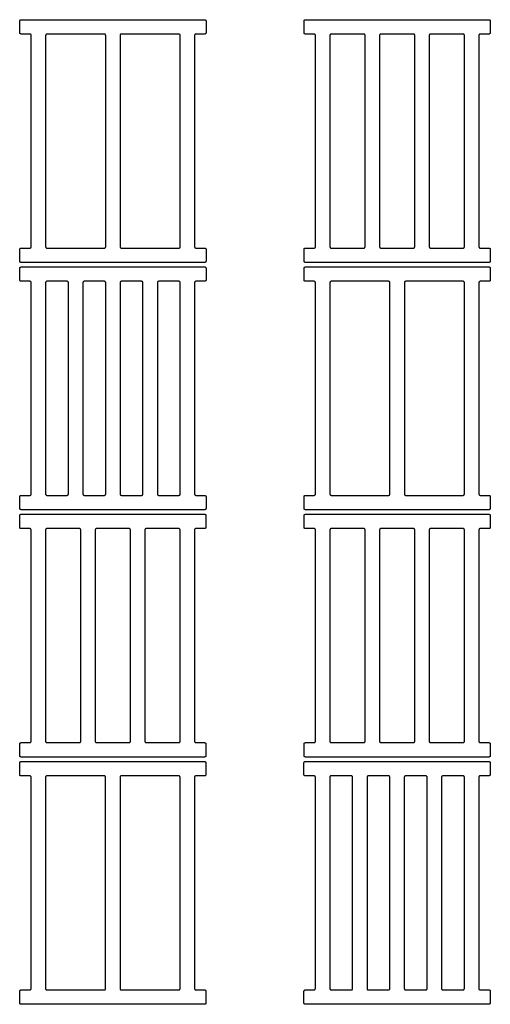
# Model space of a CAD drawing. Header units: millimetres. Extents: x 13017 to 17243, y -10418 to -9311.
# Tile 11 of 12: x 16084 to 16607, y -10406 to -9311. Entities that reach past the tile are written whole.
import ezdxf

# ---------------------------------------------------------------- set-up
doc = ezdxf.new("R2010")
doc.units = ezdxf.units.MM
doc.layers.add('COTES_PLANOLS$Visible$Curves$Default', color=7, linetype='Continuous', true_color=0x000000)

msp = doc.modelspace()

# ---------------------------------------------------------------- linework, layer by layer
at = {"layer": 'COTES_PLANOLS$Visible$Curves$Default'}
for points, weights in [([(16083.9, -9312.5), (16083.9, -9311), (16085.4, -9311)], [1, 0.707106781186, 1]), ([(16289.4, -9311), (16290.9, -9311), (16290.9, -9312.5)], [1, 0.707106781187, 1]), ([(16399.9, -9312.5), (16399.9, -9311), (16401.4, -9311)], [1, 0.707106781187, 1]), ([(16605.4, -9311), (16606.9, -9311), (16606.9, -9312.5)], [1, 0.707106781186, 1]), ([(16085.4, -9327), (16083.9, -9327), (16083.9, -9325.5)], [1, 0.707106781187, 1]), ([(16096.6, -9328.5), (16096.6, -9327), (16095.1, -9327)], [1, 0.707106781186, 1]), ([(16114.1, -9327), (16112.6, -9327), (16112.6, -9328.5)], [1, 0.707106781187, 1]), ([(16179.4, -9328.5), (16179.4, -9327), (16177.9, -9327)], [1, 0.707106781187, 1]), ([(16196.9, -9327), (16195.4, -9327), (16195.4, -9328.5)], [1, 0.707106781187, 1]), ([(16262.2, -9328.5), (16262.2, -9327), (16260.7, -9327)], [1, 0.707106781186, 1]), ([(16279.7, -9327), (16278.2, -9327), (16278.2, -9328.5)], [1, 0.707106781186, 1]), ([(16290.9, -9325.5), (16290.9, -9327), (16289.4, -9327)], [1, 0.707106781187, 1]), ([(16401.4, -9327), (16399.9, -9327), (16399.9, -9325.5)], [1, 0.707106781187, 1]), ([(16412.6, -9328.5), (16412.6, -9327), (16411.1, -9327)], [1, 0.707106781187, 1]), ([(16430.1, -9327), (16428.6, -9327), (16428.6, -9328.5)], [1, 0.707106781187, 1]), ([(16467.8, -9328.5), (16467.8, -9327), (16466.3, -9327)], [1, 0.707106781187, 1]), ([(16485.3, -9327), (16483.8, -9327), (16483.8, -9328.5)], [1, 0.707106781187, 1]), ([(16523, -9328.5), (16523, -9327), (16521.5, -9327)], [1, 0.707106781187, 1]), ([(16540.5, -9327), (16539, -9327), (16539, -9328.5)], [1, 0.707106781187, 1]), ([(16578.2, -9328.5), (16578.2, -9327), (16576.7, -9327)], [1, 0.707106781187, 1]), ([(16595.7, -9327), (16594.2, -9327), (16594.2, -9328.5)], [1, 0.707106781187, 1]), ([(16606.9, -9325.5), (16606.9, -9327), (16605.4, -9327)], [1, 0.707106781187, 1]), ([(16083.9, -9566.5), (16083.9, -9565), (16085.4, -9565)], [1, 0.707106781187, 1]), ([(16095.1, -9565), (16096.6, -9565), (16096.6, -9563.5)], [1, 0.707106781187, 1]), ([(16112.6, -9563.5), (16112.6, -9565), (16114.1, -9565)], [1, 0.707106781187, 1]), ([(16177.9, -9565), (16179.4, -9565), (16179.4, -9563.5)], [1, 0.707106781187, 1]), ([(16195.4, -9563.5), (16195.4, -9565), (16196.9, -9565)], [1, 0.707106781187, 1]), ([(16260.7, -9565), (16262.2, -9565), (16262.2, -9563.5)], [1, 0.707106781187, 1]), ([(16278.2, -9563.5), (16278.2, -9565), (16279.7, -9565)], [1, 0.707106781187, 1]), ([(16289.4, -9565), (16290.9, -9565), (16290.9, -9566.5)], [1, 0.707106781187, 1]), ([(16399.9, -9566.5), (16399.9, -9565), (16401.4, -9565)], [1, 0.707106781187, 1]), ([(16411.1, -9565), (16412.6, -9565), (16412.6, -9563.5)], [1, 0.707106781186, 1]), ([(16428.6, -9563.5), (16428.6, -9565), (16430.1, -9565)], [1, 0.707106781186, 1]), ([(16466.3, -9565), (16467.8, -9565), (16467.8, -9563.5)], [1, 0.707106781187, 1]), ([(16483.8, -9563.5), (16483.8, -9565), (16485.3, -9565)], [1, 0.707106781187, 1]), ([(16521.5, -9565), (16523, -9565), (16523, -9563.5)], [1, 0.707106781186, 1]), ([(16539, -9563.5), (16539, -9565), (16540.5, -9565)], [1, 0.707106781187, 1]), ([(16576.7, -9565), (16578.2, -9565), (16578.2, -9563.5)], [1, 0.707106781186, 1]), ([(16594.2, -9563.5), (16594.2, -9565), (16595.7, -9565)], [1, 0.707106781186, 1]), ([(16605.4, -9565), (16606.9, -9565), (16606.9, -9566.5)], [1, 0.707106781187, 1]), ([(16085.4, -9581), (16083.9, -9581), (16083.9, -9579.5)], [1, 0.707106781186, 1]), ([(16290.9, -9579.5), (16290.9, -9581), (16289.4, -9581)], [1, 0.707106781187, 1]), ([(16401.4, -9581), (16399.9, -9581), (16399.9, -9579.5)], [1, 0.707106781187, 1]), ([(16606.9, -9579.5), (16606.9, -9581), (16605.4, -9581)], [1, 0.707106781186, 1]), ([(16083.9, -9587.5), (16083.9, -9586), (16085.4, -9586)], [1, 0.707106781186, 1]), ([(16289.4, -9586), (16290.9, -9586), (16290.9, -9587.5)], [1, 0.707106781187, 1]), ([(16399.9, -9587.5), (16399.9, -9586), (16401.4, -9586)], [1, 0.707106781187, 1]), ([(16605.4, -9586), (16606.9, -9586), (16606.9, -9587.5)], [1, 0.707106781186, 1]), ([(16085.4, -9602), (16083.9, -9602), (16083.9, -9600.5)], [1, 0.707106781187, 1]), ([(16096.6, -9603.5), (16096.6, -9602), (16095.1, -9602)], [1, 0.707106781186, 1]), ([(16114.1, -9602), (16112.6, -9602), (16112.6, -9603.5)], [1, 0.707106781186, 1]), ([(16138, -9603.5), (16138, -9602), (16136.5, -9602)], [1, 0.707106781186, 1]), ([(16155.5, -9602), (16154, -9602), (16154, -9603.5)], [1, 0.707106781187, 1]), ([(16179.4, -9603.5), (16179.4, -9602), (16177.9, -9602)], [1, 0.707106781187, 1]), ([(16196.9, -9602), (16195.4, -9602), (16195.4, -9603.5)], [1, 0.707106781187, 1]), ([(16220.8, -9603.5), (16220.8, -9602), (16219.3, -9602)], [1, 0.707106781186, 1]), ([(16238.3, -9602), (16236.8, -9602), (16236.8, -9603.5)], [1, 0.707106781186, 1]), ([(16262.2, -9603.5), (16262.2, -9602), (16260.7, -9602)], [1, 0.707106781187, 1]), ([(16279.7, -9602), (16278.2, -9602), (16278.2, -9603.5)], [1, 0.707106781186, 1]), ([(16290.9, -9600.5), (16290.9, -9602), (16289.4, -9602)], [1, 0.707106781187, 1]), ([(16401.4, -9602), (16399.9, -9602), (16399.9, -9600.5)], [1, 0.707106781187, 1]), ([(16412.6, -9603.5), (16412.6, -9602), (16411.1, -9602)], [1, 0.707106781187, 1]), ([(16430.1, -9602), (16428.6, -9602), (16428.6, -9603.5)], [1, 0.707106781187, 1]), ([(16495.4, -9603.5), (16495.4, -9602), (16493.9, -9602)], [1, 0.707106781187, 1]), ([(16512.9, -9602), (16511.4, -9602), (16511.4, -9603.5)], [1, 0.707106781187, 1]), ([(16578.2, -9603.5), (16578.2, -9602), (16576.7, -9602)], [1, 0.707106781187, 1]), ([(16595.7, -9602), (16594.2, -9602), (16594.2, -9603.5)], [1, 0.707106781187, 1]), ([(16606.9, -9600.5), (16606.9, -9602), (16605.4, -9602)], [1, 0.707106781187, 1]), ([(16083.9, -9841.5), (16083.9, -9840), (16085.4, -9840)], [1, 0.707106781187, 1]), ([(16095.1, -9840), (16096.6, -9840), (16096.6, -9838.5)], [1, 0.707106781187, 1]), ([(16112.6, -9838.5), (16112.6, -9840), (16114.1, -9840)], [1, 0.707106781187, 1]), ([(16136.5, -9840), (16138, -9840), (16138, -9838.5)], [1, 0.707106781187, 1]), ([(16154, -9838.5), (16154, -9840), (16155.5, -9840)], [1, 0.707106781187, 1]), ([(16177.9, -9840), (16179.4, -9840), (16179.4, -9838.5)], [1, 0.707106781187, 1]), ([(16195.4, -9838.5), (16195.4, -9840), (16196.9, -9840)], [1, 0.707106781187, 1]), ([(16219.3, -9840), (16220.8, -9840), (16220.8, -9838.5)], [1, 0.707106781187, 1]), ([(16236.8, -9838.5), (16236.8, -9840), (16238.3, -9840)], [1, 0.707106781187, 1]), ([(16260.7, -9840), (16262.2, -9840), (16262.2, -9838.5)], [1, 0.707106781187, 1]), ([(16278.2, -9838.5), (16278.2, -9840), (16279.7, -9840)], [1, 0.707106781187, 1]), ([(16289.4, -9840), (16290.9, -9840), (16290.9, -9841.5)], [1, 0.707106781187, 1]), ([(16399.9, -9841.5), (16399.9, -9840), (16401.4, -9840)], [1, 0.707106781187, 1]), ([(16411.1, -9840), (16412.6, -9840), (16412.6, -9838.5)], [1, 0.707106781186, 1]), ([(16428.6, -9838.5), (16428.6, -9840), (16430.1, -9840)], [1, 0.707106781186, 1]), ([(16493.9, -9840), (16495.4, -9840), (16495.4, -9838.5)], [1, 0.707106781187, 1]), ([(16511.4, -9838.5), (16511.4, -9840), (16512.9, -9840)], [1, 0.707106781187, 1]), ([(16576.7, -9840), (16578.2, -9840), (16578.2, -9838.5)], [1, 0.707106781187, 1]), ([(16594.2, -9838.5), (16594.2, -9840), (16595.7, -9840)], [1, 0.707106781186, 1]), ([(16605.4, -9840), (16606.9, -9840), (16606.9, -9841.5)], [1, 0.707106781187, 1]), ([(16085.4, -9856), (16083.9, -9856), (16083.9, -9854.5)], [1, 0.707106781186, 1]), ([(16290.9, -9854.5), (16290.9, -9856), (16289.4, -9856)], [1, 0.707106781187, 1]), ([(16401.4, -9856), (16399.9, -9856), (16399.9, -9854.5)], [1, 0.707106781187, 1]), ([(16606.9, -9854.5), (16606.9, -9856), (16605.4, -9856)], [1, 0.707106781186, 1]), ([(16083.8, -9862.5), (16083.8, -9861), (16085.3, -9861)], [1, 0.707106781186, 1]), ([(16289.3, -9861), (16290.8, -9861), (16290.8, -9862.5)], [1, 0.707106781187, 1]), ([(16399.9, -9862.5), (16399.9, -9861), (16401.4, -9861)], [1, 0.707106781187, 1]), ([(16605.4, -9861), (16606.9, -9861), (16606.9, -9862.5)], [1, 0.707106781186, 1]), ([(16085.3, -9877), (16083.8, -9877), (16083.8, -9875.5)], [1, 0.707106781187, 1]), ([(16290.8, -9875.5), (16290.8, -9877), (16289.3, -9877)], [1, 0.707106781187, 1]), ([(16401.4, -9877), (16399.9, -9877), (16399.9, -9875.5)], [1, 0.707106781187, 1]), ([(16606.9, -9875.5), (16606.9, -9877), (16605.4, -9877)], [1, 0.707106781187, 1]), ([(16096.5, -9878.5), (16096.5, -9877), (16095, -9877)], [1, 0.707106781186, 1]), ([(16114, -9877), (16112.5, -9877), (16112.5, -9878.5)], [1, 0.707106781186, 1]), ([(16151.7, -9878.5), (16151.7, -9877), (16150.2, -9877)], [1, 0.707106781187, 1]), ([(16169.2, -9877), (16167.7, -9877), (16167.7, -9878.5)], [1, 0.707106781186, 1]), ([(16206.9, -9878.5), (16206.9, -9877), (16205.4, -9877)], [1, 0.707106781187, 1]), ([(16224.4, -9877), (16222.9, -9877), (16222.9, -9878.5)], [1, 0.707106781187, 1]), ([(16262.1, -9878.5), (16262.1, -9877), (16260.6, -9877)], [1, 0.707106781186, 1]), ([(16279.6, -9877), (16278.1, -9877), (16278.1, -9878.5)], [1, 0.707106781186, 1]), ([(16412.6, -9878.5), (16412.6, -9877), (16411.1, -9877)], [1, 0.707106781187, 1]), ([(16430.1, -9877), (16428.6, -9877), (16428.6, -9878.5)], [1, 0.707106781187, 1]), ([(16467.8, -9878.5), (16467.8, -9877), (16466.3, -9877)], [1, 0.707106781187, 1]), ([(16485.3, -9877), (16483.8, -9877), (16483.8, -9878.5)], [1, 0.707106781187, 1]), ([(16523, -9878.5), (16523, -9877), (16521.5, -9877)], [1, 0.707106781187, 1]), ([(16540.5, -9877), (16539, -9877), (16539, -9878.5)], [1, 0.707106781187, 1]), ([(16578.2, -9878.5), (16578.2, -9877), (16576.7, -9877)], [1, 0.707106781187, 1]), ([(16595.7, -9877), (16594.2, -9877), (16594.2, -9878.5)], [1, 0.707106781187, 1]), ([(16083.8, -10116.5), (16083.8, -10115), (16085.3, -10115)], [1, 0.707106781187, 1]), ([(16095, -10115), (16096.5, -10115), (16096.5, -10113.5)], [1, 0.707106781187, 1]), ([(16112.5, -10113.5), (16112.5, -10115), (16114, -10115)], [1, 0.707106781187, 1]), ([(16150.2, -10115), (16151.7, -10115), (16151.7, -10113.5)], [1, 0.707106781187, 1]), ([(16167.7, -10113.5), (16167.7, -10115), (16169.2, -10115)], [1, 0.707106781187, 1]), ([(16205.4, -10115), (16206.9, -10115), (16206.9, -10113.5)], [1, 0.707106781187, 1]), ([(16222.9, -10113.5), (16222.9, -10115), (16224.4, -10115)], [1, 0.707106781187, 1]), ([(16260.6, -10115), (16262.1, -10115), (16262.1, -10113.5)], [1, 0.707106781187, 1]), ([(16278.1, -10113.5), (16278.1, -10115), (16279.6, -10115)], [1, 0.707106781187, 1]), ([(16289.3, -10115), (16290.8, -10115), (16290.8, -10116.5)], [1, 0.707106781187, 1]), ([(16399.9, -10116.5), (16399.9, -10115), (16401.4, -10115)], [1, 0.707106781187, 1]), ([(16411.1, -10115), (16412.6, -10115), (16412.6, -10113.5)], [1, 0.707106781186, 1]), ([(16428.6, -10113.5), (16428.6, -10115), (16430.1, -10115)], [1, 0.707106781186, 1]), ([(16466.3, -10115), (16467.8, -10115), (16467.8, -10113.5)], [1, 0.707106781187, 1]), ([(16483.8, -10113.5), (16483.8, -10115), (16485.3, -10115)], [1, 0.707106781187, 1]), ([(16521.5, -10115), (16523, -10115), (16523, -10113.5)], [1, 0.707106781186, 1]), ([(16539, -10113.5), (16539, -10115), (16540.5, -10115)], [1, 0.707106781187, 1]), ([(16576.7, -10115), (16578.2, -10115), (16578.2, -10113.5)], [1, 0.707106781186, 1]), ([(16594.2, -10113.5), (16594.2, -10115), (16595.7, -10115)], [1, 0.707106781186, 1]), ([(16605.4, -10115), (16606.9, -10115), (16606.9, -10116.5)], [1, 0.707106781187, 1]), ([(16085.3, -10131), (16083.8, -10131), (16083.8, -10129.5)], [1, 0.707106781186, 1]), ([(16083.8, -10137.5), (16083.8, -10136), (16085.3, -10136)], [1, 0.707106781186, 1]), ([(16290.8, -10129.5), (16290.8, -10131), (16289.3, -10131)], [1, 0.707106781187, 1]), ([(16289.3, -10136), (16290.8, -10136), (16290.8, -10137.5)], [1, 0.707106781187, 1]), ([(16399.8, -10137.5), (16399.8, -10136), (16401.3, -10136)], [1, 0.707106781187, 1]), ([(16401.4, -10131), (16399.9, -10131), (16399.9, -10129.5)], [1, 0.707106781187, 1]), ([(16605.3, -10136), (16606.8, -10136), (16606.8, -10137.5)], [1, 0.707106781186, 1]), ([(16606.9, -10129.5), (16606.9, -10131), (16605.4, -10131)], [1, 0.707106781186, 1]), ([(16085.3, -10152), (16083.8, -10152), (16083.8, -10150.5)], [1, 0.707106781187, 1]), ([(16290.8, -10150.5), (16290.8, -10152), (16289.3, -10152)], [1, 0.707106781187, 1]), ([(16401.3, -10152), (16399.8, -10152), (16399.8, -10150.5)], [1, 0.707106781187, 1]), ([(16606.8, -10150.5), (16606.8, -10152), (16605.3, -10152)], [1, 0.707106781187, 1]), ([(16096.5, -10153.5), (16096.5, -10152), (16095, -10152)], [1, 0.707106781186, 1]), ([(16114, -10152), (16112.5, -10152), (16112.5, -10153.5)], [1, 0.707106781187, 1]), ([(16179.3, -10153.5), (16179.3, -10152), (16177.8, -10152)], [1, 0.707106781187, 1]), ([(16196.8, -10152), (16195.3, -10152), (16195.3, -10153.5)], [1, 0.707106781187, 1]), ([(16262.1, -10153.5), (16262.1, -10152), (16260.6, -10152)], [1, 0.707106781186, 1]), ([(16279.6, -10152), (16278.1, -10152), (16278.1, -10153.5)], [1, 0.707106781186, 1]), ([(16412.5, -10153.5), (16412.5, -10152), (16411, -10152)], [1, 0.707106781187, 1]), ([(16430, -10152), (16428.5, -10152), (16428.5, -10153.5)], [1, 0.707106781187, 1]), ([(16453.9, -10153.5), (16453.9, -10152), (16452.4, -10152)], [1, 0.707106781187, 1]), ([(16471.4, -10152), (16469.9, -10152), (16469.9, -10153.5)], [1, 0.707106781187, 1]), ([(16495.3, -10153.5), (16495.3, -10152), (16493.8, -10152)], [1, 0.707106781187, 1]), ([(16512.8, -10152), (16511.3, -10152), (16511.3, -10153.5)], [1, 0.707106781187, 1]), ([(16536.7, -10153.5), (16536.7, -10152), (16535.2, -10152)], [1, 0.707106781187, 1]), ([(16554.2, -10152), (16552.7, -10152), (16552.7, -10153.5)], [1, 0.707106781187, 1]), ([(16578.1, -10153.5), (16578.1, -10152), (16576.6, -10152)], [1, 0.707106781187, 1]), ([(16595.6, -10152), (16594.1, -10152), (16594.1, -10153.5)], [1, 0.707106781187, 1]), ([(16083.8, -10391.5), (16083.8, -10390), (16085.3, -10390)], [1, 0.707106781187, 1]), ([(16095, -10390), (16096.5, -10390), (16096.5, -10388.5)], [1, 0.707106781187, 1]), ([(16112.5, -10388.5), (16112.5, -10390), (16114, -10390)], [1, 0.707106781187, 1]), ([(16177.8, -10390), (16179.3, -10390), (16179.3, -10388.5)], [1, 0.707106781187, 1]), ([(16195.3, -10388.5), (16195.3, -10390), (16196.8, -10390)], [1, 0.707106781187, 1]), ([(16260.6, -10390), (16262.1, -10390), (16262.1, -10388.5)], [1, 0.707106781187, 1]), ([(16278.1, -10388.5), (16278.1, -10390), (16279.6, -10390)], [1, 0.707106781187, 1]), ([(16289.3, -10390), (16290.8, -10390), (16290.8, -10391.5)], [1, 0.707106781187, 1]), ([(16399.8, -10391.5), (16399.8, -10390), (16401.3, -10390)], [1, 0.707106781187, 1]), ([(16411, -10390), (16412.5, -10390), (16412.5, -10388.5)], [1, 0.707106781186, 1]), ([(16428.5, -10388.5), (16428.5, -10390), (16430, -10390)], [1, 0.707106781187, 1]), ([(16452.4, -10390), (16453.9, -10390), (16453.9, -10388.5)], [1, 0.707106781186, 1]), ([(16469.9, -10388.5), (16469.9, -10390), (16471.4, -10390)], [1, 0.707106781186, 1]), ([(16493.8, -10390), (16495.3, -10390), (16495.3, -10388.5)], [1, 0.707106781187, 1]), ([(16511.3, -10388.5), (16511.3, -10390), (16512.8, -10390)], [1, 0.707106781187, 1]), ([(16535.2, -10390), (16536.7, -10390), (16536.7, -10388.5)], [1, 0.707106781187, 1]), ([(16552.7, -10388.5), (16552.7, -10390), (16554.2, -10390)], [1, 0.707106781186, 1]), ([(16576.6, -10390), (16578.1, -10390), (16578.1, -10388.5)], [1, 0.707106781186, 1]), ([(16594.1, -10388.5), (16594.1, -10390), (16595.6, -10390)], [1, 0.707106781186, 1]), ([(16605.3, -10390), (16606.8, -10390), (16606.8, -10391.5)], [1, 0.707106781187, 1]), ([(16085.3, -10406), (16083.8, -10406), (16083.8, -10404.5)], [1, 0.707106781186, 1]), ([(16290.8, -10404.5), (16290.8, -10406), (16289.3, -10406)], [1, 0.707106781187, 1]), ([(16401.3, -10406), (16399.8, -10406), (16399.8, -10404.5)], [1, 0.707106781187, 1]), ([(16606.8, -10404.5), (16606.8, -10406), (16605.3, -10406)], [1, 0.707106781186, 1])]:
    msp.add_rational_spline(points, weights, degree=2, dxfattribs=at)
for points in [[(16083.9, -9325.5), (16083.9, -9319), (16083.9, -9312.5)], [(16085.4, -9311), (16187.4, -9311), (16289.4, -9311)], [(16290.9, -9312.5), (16290.9, -9319), (16290.9, -9325.5)], [(16399.9, -9325.5), (16399.9, -9319), (16399.9, -9312.5)], [(16401.4, -9311), (16503.4, -9311), (16605.4, -9311)], [(16606.9, -9312.5), (16606.9, -9319), (16606.9, -9325.5)], [(16095.1, -9327), (16090.2, -9327), (16085.4, -9327)], [(16096.6, -9563.5), (16096.6, -9446), (16096.6, -9328.5)], [(16112.6, -9328.5), (16112.6, -9446), (16112.6, -9563.5)], [(16179.4, -9563.5), (16179.4, -9446), (16179.4, -9328.5)], [(16195.4, -9328.5), (16195.4, -9446), (16195.4, -9563.5)], [(16262.2, -9563.5), (16262.2, -9446), (16262.2, -9328.5)], [(16278.2, -9328.5), (16278.2, -9446), (16278.2, -9563.5)], [(16289.4, -9327), (16284.5, -9327), (16279.7, -9327)], [(16411.1, -9327), (16406.3, -9327), (16401.4, -9327)], [(16412.6, -9563.5), (16412.6, -9446), (16412.6, -9328.5)], [(16428.6, -9328.5), (16428.6, -9446), (16428.6, -9563.5)], [(16466.3, -9327), (16448.2, -9327), (16430.1, -9327)], [(16467.8, -9563.5), (16467.8, -9446), (16467.8, -9328.5)], [(16483.8, -9328.5), (16483.8, -9446), (16483.8, -9563.5)], [(16521.5, -9327), (16503.4, -9327), (16485.3, -9327)], [(16523, -9563.5), (16523, -9446), (16523, -9328.5)], [(16539, -9328.5), (16539, -9446), (16539, -9563.5)], [(16576.7, -9327), (16558.6, -9327), (16540.5, -9327)], [(16578.2, -9563.5), (16578.2, -9446), (16578.2, -9328.5)], [(16594.2, -9328.5), (16594.2, -9446), (16594.2, -9563.5)], [(16605.4, -9327), (16600.6, -9327), (16595.7, -9327)], [(16083.9, -9579.5), (16083.9, -9573), (16083.9, -9566.5)], [(16085.4, -9565), (16090.2, -9565), (16095.1, -9565)], [(16279.7, -9565), (16284.5, -9565), (16289.4, -9565)], [(16290.9, -9566.5), (16290.9, -9573), (16290.9, -9579.5)], [(16399.9, -9579.5), (16399.9, -9573), (16399.9, -9566.5)], [(16401.4, -9565), (16406.3, -9565), (16411.1, -9565)], [(16430.1, -9565), (16448.2, -9565), (16466.3, -9565)], [(16485.3, -9565), (16503.4, -9565), (16521.5, -9565)], [(16540.5, -9565), (16558.6, -9565), (16576.7, -9565)], [(16595.7, -9565), (16600.6, -9565), (16605.4, -9565)], [(16606.9, -9566.5), (16606.9, -9573), (16606.9, -9579.5)], [(16289.4, -9581), (16187.4, -9581), (16085.4, -9581)], [(16605.4, -9581), (16503.4, -9581), (16401.4, -9581)], [(16083.9, -9600.5), (16083.9, -9594), (16083.9, -9587.5)], [(16085.4, -9586), (16187.4, -9586), (16289.4, -9586)], [(16290.9, -9587.5), (16290.9, -9594), (16290.9, -9600.5)], [(16399.9, -9600.5), (16399.9, -9594), (16399.9, -9587.5)], [(16401.4, -9586), (16503.4, -9586), (16605.4, -9586)], [(16606.9, -9587.5), (16606.9, -9594), (16606.9, -9600.5)], [(16095.1, -9602), (16090.2, -9602), (16085.4, -9602)], [(16136.5, -9602), (16125.3, -9602), (16114.1, -9602)], [(16177.9, -9602), (16166.7, -9602), (16155.5, -9602)], [(16219.3, -9602), (16208.1, -9602), (16196.9, -9602)], [(16260.7, -9602), (16249.5, -9602), (16238.3, -9602)], [(16289.4, -9602), (16284.5, -9602), (16279.7, -9602)], [(16411.1, -9602), (16406.3, -9602), (16401.4, -9602)], [(16605.4, -9602), (16600.6, -9602), (16595.7, -9602)], [(16096.6, -9838.5), (16096.6, -9721), (16096.6, -9603.5)], [(16112.6, -9603.5), (16112.6, -9721), (16112.6, -9838.5)], [(16138, -9838.5), (16138, -9721), (16138, -9603.5)], [(16154, -9603.5), (16154, -9721), (16154, -9838.5)], [(16179.4, -9838.5), (16179.4, -9721), (16179.4, -9603.5)], [(16195.4, -9603.5), (16195.4, -9721), (16195.4, -9838.5)], [(16220.8, -9838.5), (16220.8, -9721), (16220.8, -9603.5)], [(16236.8, -9603.5), (16236.8, -9721), (16236.8, -9838.5)], [(16262.2, -9838.5), (16262.2, -9721), (16262.2, -9603.5)], [(16278.2, -9603.5), (16278.2, -9721), (16278.2, -9838.5)], [(16412.6, -9838.5), (16412.6, -9721), (16412.6, -9603.5)], [(16428.6, -9603.5), (16428.6, -9721), (16428.6, -9838.5)], [(16495.4, -9838.5), (16495.4, -9721), (16495.4, -9603.5)], [(16511.4, -9603.5), (16511.4, -9721), (16511.4, -9838.5)], [(16578.2, -9838.5), (16578.2, -9721), (16578.2, -9603.5)], [(16594.2, -9603.5), (16594.2, -9721), (16594.2, -9838.5)], [(16083.9, -9854.5), (16083.9, -9848), (16083.9, -9841.5)], [(16085.4, -9840), (16090.2, -9840), (16095.1, -9840)], [(16114.1, -9840), (16125.3, -9840), (16136.5, -9840)], [(16155.5, -9840), (16166.7, -9840), (16177.9, -9840)], [(16196.9, -9840), (16208.1, -9840), (16219.3, -9840)], [(16238.3, -9840), (16249.5, -9840), (16260.7, -9840)], [(16279.7, -9840), (16284.5, -9840), (16289.4, -9840)], [(16290.9, -9841.5), (16290.9, -9848), (16290.9, -9854.5)], [(16399.9, -9854.5), (16399.9, -9848), (16399.9, -9841.5)], [(16401.4, -9840), (16406.3, -9840), (16411.1, -9840)], [(16595.7, -9840), (16600.6, -9840), (16605.4, -9840)], [(16606.9, -9841.5), (16606.9, -9848), (16606.9, -9854.5)], [(16083.8, -9875.5), (16083.8, -9869), (16083.8, -9862.5)], [(16085.3, -9861), (16187.3, -9861), (16289.3, -9861)], [(16289.4, -9856), (16187.4, -9856), (16085.4, -9856)], [(16290.8, -9862.5), (16290.8, -9869), (16290.8, -9875.5)], [(16399.9, -9875.5), (16399.9, -9869), (16399.9, -9862.5)], [(16605.4, -9856), (16503.4, -9856), (16401.4, -9856)], [(16401.4, -9861), (16503.4, -9861), (16605.4, -9861)], [(16606.9, -9862.5), (16606.9, -9869), (16606.9, -9875.5)], [(16095, -9877), (16090.1, -9877), (16085.3, -9877)], [(16096.5, -10113.5), (16096.5, -9996), (16096.5, -9878.5)], [(16112.5, -9878.5), (16112.5, -9996), (16112.5, -10113.5)], [(16150.2, -9877), (16132.1, -9877), (16114, -9877)], [(16151.7, -10113.5), (16151.7, -9996), (16151.7, -9878.5)], [(16167.7, -9878.5), (16167.7, -9996), (16167.7, -10113.5)], [(16205.4, -9877), (16187.3, -9877), (16169.2, -9877)], [(16206.9, -10113.5), (16206.9, -9996), (16206.9, -9878.5)], [(16222.9, -9878.5), (16222.9, -9996), (16222.9, -10113.5)], [(16260.6, -9877), (16242.5, -9877), (16224.4, -9877)], [(16262.1, -10113.5), (16262.1, -9996), (16262.1, -9878.5)], [(16278.1, -9878.5), (16278.1, -9996), (16278.1, -10113.5)], [(16289.3, -9877), (16284.4, -9877), (16279.6, -9877)], [(16411.1, -9877), (16406.3, -9877), (16401.4, -9877)], [(16412.6, -10113.5), (16412.6, -9996), (16412.6, -9878.5)], [(16428.6, -9878.5), (16428.6, -9996), (16428.6, -10113.5)], [(16466.3, -9877), (16448.2, -9877), (16430.1, -9877)], [(16467.8, -10113.5), (16467.8, -9996), (16467.8, -9878.5)], [(16483.8, -9878.5), (16483.8, -9996), (16483.8, -10113.5)], [(16521.5, -9877), (16503.4, -9877), (16485.3, -9877)], [(16523, -10113.5), (16523, -9996), (16523, -9878.5)], [(16539, -9878.5), (16539, -9996), (16539, -10113.5)], [(16576.7, -9877), (16558.6, -9877), (16540.5, -9877)], [(16578.2, -10113.5), (16578.2, -9996), (16578.2, -9878.5)], [(16594.2, -9878.5), (16594.2, -9996), (16594.2, -10113.5)], [(16605.4, -9877), (16600.6, -9877), (16595.7, -9877)], [(16083.8, -10129.5), (16083.8, -10123), (16083.8, -10116.5)], [(16085.3, -10115), (16090.1, -10115), (16095, -10115)], [(16114, -10115), (16132.1, -10115), (16150.2, -10115)], [(16169.2, -10115), (16187.3, -10115), (16205.4, -10115)], [(16224.4, -10115), (16242.5, -10115), (16260.6, -10115)], [(16279.6, -10115), (16284.4, -10115), (16289.3, -10115)], [(16290.8, -10116.5), (16290.8, -10123), (16290.8, -10129.5)], [(16399.9, -10129.5), (16399.9, -10123), (16399.9, -10116.5)], [(16401.4, -10115), (16406.3, -10115), (16411.1, -10115)], [(16430.1, -10115), (16448.2, -10115), (16466.3, -10115)], [(16485.3, -10115), (16503.4, -10115), (16521.5, -10115)], [(16540.5, -10115), (16558.6, -10115), (16576.7, -10115)], [(16595.7, -10115), (16600.6, -10115), (16605.4, -10115)], [(16606.9, -10116.5), (16606.9, -10123), (16606.9, -10129.5)], [(16083.8, -10150.5), (16083.8, -10144), (16083.8, -10137.5)], [(16289.3, -10131), (16187.3, -10131), (16085.3, -10131)], [(16085.3, -10136), (16187.3, -10136), (16289.3, -10136)], [(16290.8, -10137.5), (16290.8, -10144), (16290.8, -10150.5)], [(16399.8, -10150.5), (16399.8, -10144), (16399.8, -10137.5)], [(16401.3, -10136), (16503.3, -10136), (16605.3, -10136)], [(16605.4, -10131), (16503.4, -10131), (16401.4, -10131)], [(16606.8, -10137.5), (16606.8, -10144), (16606.8, -10150.5)], [(16095, -10152), (16090.1, -10152), (16085.3, -10152)], [(16096.5, -10388.5), (16096.5, -10271), (16096.5, -10153.5)], [(16112.5, -10153.5), (16112.5, -10271), (16112.5, -10388.5)], [(16179.3, -10388.5), (16179.3, -10271), (16179.3, -10153.5)], [(16195.3, -10153.5), (16195.3, -10271), (16195.3, -10388.5)], [(16262.1, -10388.5), (16262.1, -10271), (16262.1, -10153.5)], [(16278.1, -10153.5), (16278.1, -10271), (16278.1, -10388.5)], [(16289.3, -10152), (16284.4, -10152), (16279.6, -10152)], [(16411, -10152), (16406.2, -10152), (16401.3, -10152)], [(16412.5, -10388.5), (16412.5, -10271), (16412.5, -10153.5)], [(16428.5, -10153.5), (16428.5, -10271), (16428.5, -10388.5)], [(16452.4, -10152), (16441.2, -10152), (16430, -10152)], [(16453.9, -10388.5), (16453.9, -10271), (16453.9, -10153.5)], [(16469.9, -10153.5), (16469.9, -10271), (16469.9, -10388.5)], [(16493.8, -10152), (16482.6, -10152), (16471.4, -10152)], [(16495.3, -10388.5), (16495.3, -10271), (16495.3, -10153.5)], [(16511.3, -10153.5), (16511.3, -10271), (16511.3, -10388.5)], [(16535.2, -10152), (16524, -10152), (16512.8, -10152)], [(16536.7, -10388.5), (16536.7, -10271), (16536.7, -10153.5)], [(16552.7, -10153.5), (16552.7, -10271), (16552.7, -10388.5)], [(16576.6, -10152), (16565.4, -10152), (16554.2, -10152)], [(16578.1, -10388.5), (16578.1, -10271), (16578.1, -10153.5)], [(16594.1, -10153.5), (16594.1, -10271), (16594.1, -10388.5)], [(16605.3, -10152), (16600.5, -10152), (16595.6, -10152)], [(16083.8, -10404.5), (16083.8, -10398), (16083.8, -10391.5)], [(16085.3, -10390), (16090.1, -10390), (16095, -10390)], [(16279.6, -10390), (16284.4, -10390), (16289.3, -10390)], [(16290.8, -10391.5), (16290.8, -10398), (16290.8, -10404.5)], [(16399.8, -10404.5), (16399.8, -10398), (16399.8, -10391.5)], [(16401.3, -10390), (16406.2, -10390), (16411, -10390)], [(16430, -10390), (16441.2, -10390), (16452.4, -10390)], [(16471.4, -10390), (16482.6, -10390), (16493.8, -10390)], [(16512.8, -10390), (16524, -10390), (16535.2, -10390)], [(16554.2, -10390), (16565.4, -10390), (16576.6, -10390)], [(16595.6, -10390), (16600.5, -10390), (16605.3, -10390)], [(16606.8, -10391.5), (16606.8, -10398), (16606.8, -10404.5)], [(16289.3, -10406), (16187.3, -10406), (16085.3, -10406)], [(16605.3, -10406), (16503.3, -10406), (16401.3, -10406)]]:
    msp.add_open_spline(points, degree=2, dxfattribs=at)
for points, knots in [([(16177.9, -9327), (16165.9, -9327), (16154, -9327), (16146, -9327), (16138, -9327), (16126, -9327), (16114.1, -9327)], [-7384.803066, -7384.803066, -7384.803066, -7360.903066, -7360.903066, -7344.903066, -7344.903066, -7321.003066, -7321.003066, -7321.003066]), ([(16260.7, -9327), (16248.7, -9327), (16236.8, -9327), (16228.8, -9327), (16220.8, -9327), (16208.8, -9327), (16196.9, -9327)], [-6474.265899, -6474.265899, -6474.265899, -6450.365899, -6450.365899, -6434.365899, -6434.365899, -6410.465899, -6410.465899, -6410.465899]), ([(16114.1, -9565), (16126, -9565), (16138, -9565), (16146, -9565), (16154, -9565), (16165.9, -9565), (16177.9, -9565)], [-7081.290677, -7081.290677, -7081.290677, -7057.390677, -7057.390677, -7041.390677, -7041.390677, -7017.490677, -7017.490677, -7017.490677]), ([(16196.9, -9565), (16208.8, -9565), (16220.8, -9565), (16228.8, -9565), (16236.8, -9565), (16248.7, -9565), (16260.7, -9565)], [-6777.778288, -6777.778288, -6777.778288, -6753.878288, -6753.878288, -6737.878288, -6737.878288, -6713.978288, -6713.978288, -6713.978288]), ([(16493.9, -9602), (16482, -9602), (16470, -9602), (16462, -9602), (16454, -9602), (16442.1, -9602), (16430.1, -9602)], [-6777.778288, -6777.778288, -6777.778288, -6753.878288, -6753.878288, -6737.878288, -6737.878288, -6713.978288, -6713.978288, -6713.978288]), ([(16576.7, -9602), (16564.8, -9602), (16552.8, -9602), (16544.8, -9602), (16536.8, -9602), (16524.9, -9602), (16512.9, -9602)], [-7081.290677, -7081.290677, -7081.290677, -7057.390677, -7057.390677, -7041.390677, -7041.390677, -7017.490677, -7017.490677, -7017.490677]), ([(16430.1, -9840), (16442.1, -9840), (16454, -9840), (16462, -9840), (16470, -9840), (16482, -9840), (16493.9, -9840)], [-6474.265899, -6474.265899, -6474.265899, -6450.365899, -6450.365899, -6434.365899, -6434.365899, -6410.465899, -6410.465899, -6410.465899]), ([(16512.9, -9840), (16524.9, -9840), (16536.8, -9840), (16544.8, -9840), (16552.8, -9840), (16564.8, -9840), (16576.7, -9840)], [-7384.803066, -7384.803066, -7384.803066, -7360.903066, -7360.903066, -7344.903066, -7344.903066, -7321.003066, -7321.003066, -7321.003066]), ([(16177.8, -10152), (16165.8, -10152), (16153.9, -10152), (16145.9, -10152), (16137.9, -10152), (16125.9, -10152), (16114, -10152)], [-7384.803066, -7384.803066, -7384.803066, -7360.903066, -7360.903066, -7344.903066, -7344.903066, -7321.003066, -7321.003066, -7321.003066]), ([(16260.6, -10152), (16248.6, -10152), (16236.7, -10152), (16228.7, -10152), (16220.7, -10152), (16208.7, -10152), (16196.8, -10152)], [-6474.265899, -6474.265899, -6474.265899, -6450.365899, -6450.365899, -6434.365899, -6434.365899, -6410.465899, -6410.465899, -6410.465899]), ([(16114, -10390), (16125.9, -10390), (16137.9, -10390), (16145.9, -10390), (16153.9, -10390), (16165.8, -10390), (16177.8, -10390)], [-7081.290677, -7081.290677, -7081.290677, -7057.390677, -7057.390677, -7041.390677, -7041.390677, -7017.490677, -7017.490677, -7017.490677]), ([(16196.8, -10390), (16208.7, -10390), (16220.7, -10390), (16228.7, -10390), (16236.7, -10390), (16248.6, -10390), (16260.6, -10390)], [-6777.778288, -6777.778288, -6777.778288, -6753.878288, -6753.878288, -6737.878288, -6737.878288, -6713.978288, -6713.978288, -6713.978288])]:
    msp.add_open_spline(points, degree=2, knots=knots, dxfattribs=at)

doc.saveas('drawing.dxf')
